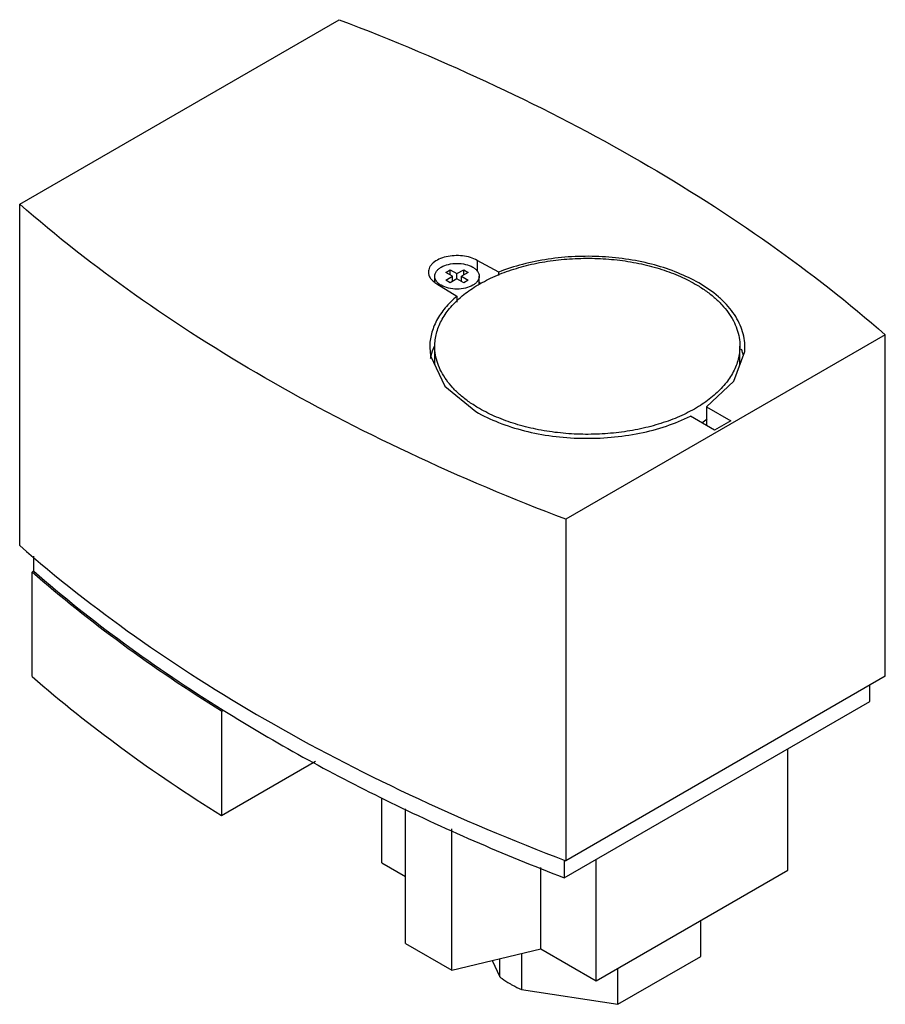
# Model space of a CAD drawing. Header units: millimetres. Extents: x 20 to 156, y 46 to 201.
import ezdxf

# ---------------------------------------------------------------- set-up
doc = ezdxf.new("R2010")
doc.units = ezdxf.units.MM
doc.header["$LTSCALE"] = 16.023675
doc.layers.add('00_COMPONENTS_1', color=7, linetype='CONTINUOUS')

msp = doc.modelspace()

# ---------------------------------------------------------------- linework, layer by layer
at = {"layer": '00_COMPONENTS_1', "color": 7, "linetype": 'Continuous'}
for p, q in [((20.16, 171.66), (70.44, 200.68)), ((20.16, 117.93), (20.16, 171.66)), ((92.14, 162.8), (92.14, 161.03)), ((95.54, 160.97), (92.14, 162.8)), ((87.19, 160.92), (87.9, 161.33)), ((87.9, 160.51), (87.9, 161.33)), ((87.9, 161.33), (88.96, 160.72)), ((88.96, 160.72), (90.02, 161.33)), ((90.02, 160.51), (90.02, 161.33)), ((90.02, 161.33), (90.73, 160.92)), ((85.46, 159.44), (85.46, 160.31)), ((88.26, 160.31), (87.19, 160.92)), ((87.19, 159.69), (88.26, 160.31)), ((87.9, 159.29), (87.19, 159.69)), ((88.96, 159.9), (87.9, 159.29)), ((88.26, 159.49), (88.26, 160.31)), ((88.96, 159.9), (88.96, 160.72)), ((90.02, 159.29), (88.96, 159.9)), ((90.73, 160.92), (89.67, 160.31)), ((89.67, 159.49), (89.67, 160.31)), ((89.67, 160.31), (90.73, 159.69)), ((90.73, 159.69), (90.02, 159.29)), ((92.46, 159.02), (92.46, 160.31)), ((95.54, 160.43), (95.54, 160.97)), ((85.78, 159.12), (88.95, 157.16)), ((92.46, 159.36), (92.77, 159.19)), ((88.95, 157.16), (88.95, 156.25)), ((156.35, 151.08), (106.07, 122.06)), ((156.35, 97.36), (156.35, 151.08)), ((84.67, 149.12), (84.78, 147.77)), ((85.47, 146.43), (85.47, 149.28)), ((133.47, 146.43), (133.47, 149.28)), ((128.23, 139.76), (132.5, 143.82)), ((128.23, 139.76), (132.04, 137.56)), ((128.23, 139.76), (128.23, 136.82)), ((129.49, 136.09), (125.69, 138.29)), ((132.04, 137.56), (129.49, 136.09)), ((106.07, 122.06), (106.07, 68.33)), ((22.37, 113.89), (22.37, 116.25)), ((22.37, 113.89), (22.1, 113.73)), ((22.1, 97.32), (22.1, 113.73)), ((156.35, 97.36), (106.07, 68.33)), ((153.92, 93.41), (153.92, 95.96)), ((105.83, 65.65), (153.92, 93.41)), ((51.91, 91.86), (52.18, 92.02)), ((51.91, 91.86), (51.91, 75.45)), ((141.01, 66.82), (141.01, 85.96)), ((51.91, 75.45), (66.69, 83.99)), ((77.16, 68.01), (77.16, 78.19)), ((80.88, 55.31), (80.88, 76.51)), ((88.13, 51.13), (88.13, 73.36)), ((105.83, 68.44), (105.83, 65.65)), ((110.88, 49.42), (110.88, 68.56)), ((77.16, 68.01), (80.88, 65.86)), ((102.13, 54.48), (102.13, 67.26)), ((110.88, 49.42), (141.01, 66.82)), ((127.31, 53.28), (127.31, 58.91)), ((80.88, 55.31), (88.13, 51.13)), ((88.13, 51.13), (102.13, 54.48)), ((102.13, 54.48), (110.88, 49.42)), ((95.68, 50.05), (95.68, 52.94)), ((99.1, 53.75), (99.1, 48.08)), ((114.25, 45.74), (127.31, 53.28)), ((94.48, 52.65), (95.68, 50.05)), ((114.25, 45.74), (114.25, 51.37)), ((99.1, 48.08), (114.25, 45.74))]:
    msp.add_line(p, q, dxfattribs=at)
for points in [[(132.5, 143.82), (134.24, 148.45), (134.27, 149.12)], [(84.78, 147.77), (87.03, 143.03), (91.93, 139)]]:
    msp.add_lwpolyline(points, dxfattribs=at)
for centre, radius, start, end in [((94.38, 145.45), 9.77, 156.094, 156.7773), ((94.45, 145.41), 9.85, 155.6356, 156.0942), ((125.22, 145.7), 9.06, 13.2489, 20.1425), ((93.47, 146.43), 8, 180.0058, 180.9816), ((125.47, 146.43), 8, 359.5615, 0.0058), ((116.65, 153.8), 19.77, 303.1939, 306.2654)]:
    msp.add_arc(centre, radius, start, end, dxfattribs=at)
for points, knots in [([(70.44, 200.68), (78.78, 197.51), (94.88, 190.72), (117.59, 178.94), (138.13, 165.88), (150.58, 156.14), (156.35, 151.08)], [0, 0, 0, 0, 0.268543, 0.525214, 0.769171, 1, 1, 1, 1]), ([(106.07, 122.06), (97.73, 125.23), (81.63, 132.01), (58.92, 143.8), (38.38, 156.86), (25.93, 166.6), (20.16, 171.66)], [0, 0, 0, 0, 0.268543, 0.525214, 0.769171, 1, 1, 1, 1]), ([(92.14, 162.8), (91.81, 162.99), (91.06, 163.3), (89.83, 163.55), (88.53, 163.58), (87.26, 163.41), (86.14, 163.03), (85.35, 162.55), (84.89, 162.09), (84.65, 161.73), (84.5, 161.35), (84.46, 161.09), (84.46, 160.96)], [0, 0, 0, 0, 0.128692, 0.270276, 0.417435, 0.561779, 0.695449, 0.812713, 0.864677, 0.912512, 0.957139, 1, 1, 1, 1]), ([(85.47, 149.28), (85.47, 149.63), (85.51, 150.31), (85.71, 151.33), (86.04, 152.34), (86.65, 153.68), (87.76, 155.31), (89.52, 157.08), (91.71, 158.68), (94.28, 160.08), (97.17, 161.24), (100.31, 162.15), (103.66, 162.78), (107.12, 163.12), (110.64, 163.17), (114.13, 162.93), (117.53, 162.39), (120.75, 161.57), (123.73, 160.49), (125.58, 159.58), (126.44, 159.08)], [0, 0, 0, 0, 0.021332, 0.042892, 0.064897, 0.087542, 0.135316, 0.187217, 0.243655, 0.304602, 0.36969, 0.438288, 0.509574, 0.582599, 0.656331, 0.729708, 0.801685, 0.871278, 0.937616, 1, 1, 1, 1]), ([(127, 159.25), (125.95, 159.85), (123.68, 160.94), (119.99, 162.17), (115.99, 163.01), (111.8, 163.45), (107.54, 163.47), (103.34, 163.07), (99.32, 162.26), (96.76, 161.45), (95.54, 160.97)], [0, 0, 0, 0, 0.112218, 0.232501, 0.359007, 0.489464, 0.621349, 0.752053, 0.879038, 1, 1, 1, 1]), ([(85.46, 160.31), (85.46, 160.44), (85.51, 160.72), (85.72, 161.11), (86.06, 161.46), (86.33, 161.65), (86.49, 161.74)], [0, 0, 0, 0, 0.217782, 0.450909, 0.710295, 1, 1, 1, 1]), ([(86.49, 161.74), (86.84, 161.94), (87.66, 162.24), (88.96, 162.38), (90.27, 162.24), (91.09, 161.94), (91.44, 161.74)], [0, 0, 0, 0, 0.23724, 0.499999, 0.762759, 1, 1, 1, 1]), ([(91.44, 161.74), (91.59, 161.65), (91.87, 161.46), (92.2, 161.11), (92.41, 160.72), (92.46, 160.44), (92.46, 160.31)], [0, 0, 0, 0, 0.289705, 0.549092, 0.782218, 1, 1, 1, 1]), ([(84.46, 160.96), (84.46, 160.79), (84.53, 160.43), (84.8, 159.93), (85.22, 159.48), (85.58, 159.24), (85.78, 159.12)], [0, 0, 0, 0, 0.217791, 0.450917, 0.710271, 1, 1, 1, 1]), ([(85.91, 159.32), (85.77, 159.46), (85.55, 159.76), (85.46, 160.13), (85.46, 160.31)], [0, 0, 0, 0, 0.526689, 1, 1, 1, 1]), ([(92.46, 160.31), (92.46, 160.17), (92.41, 159.9), (92.2, 159.51), (91.87, 159.16), (91.59, 158.97), (91.44, 158.88)], [0, 0, 0, 0, 0.217782, 0.450909, 0.710295, 1, 1, 1, 1]), ([(86.49, 158.88), (86.43, 158.91), (86.22, 159.04), (86.03, 159.19), (85.91, 159.32)], [0, 0, 0, 0, 0.264147, 1, 1, 1, 1]), ([(91.44, 158.88), (91.09, 158.68), (90.27, 158.38), (88.96, 158.24), (87.66, 158.38), (86.84, 158.68), (86.49, 158.88)], [0, 0, 0, 0, 0.23724, 0.499999, 0.762759, 1, 1, 1, 1]), ([(126.44, 159.08), (126.98, 158.77), (128.01, 158.12), (129.42, 157.03), (130.64, 155.86), (131.65, 154.63), (132.46, 153.34), (133.04, 152.02), (133.39, 150.66), (133.47, 149.74), (133.47, 149.28)], [0, 0, 0, 0, 0.14859, 0.289508, 0.422723, 0.548644, 0.668002, 0.781939, 0.891988, 1, 1, 1, 1]), ([(134.27, 149.12), (134.27, 149.59), (134.19, 150.54), (133.82, 151.94), (133.22, 153.32), (132.39, 154.65), (131.34, 155.92), (129.62, 157.57), (128.09, 158.62), (127, 159.25)], [0, 0, 0, 0, 0.108046, 0.21813, 0.332104, 0.451505, 0.577456, 0.710719, 1, 1, 1, 1]), ([(88.95, 157.16), (88.29, 156.6), (87.09, 155.42), (85.71, 153.42), (84.86, 151.3), (84.67, 149.84), (84.67, 149.12)], [0, 0, 0, 0, 0.277925, 0.533483, 0.771559, 1, 1, 1, 1]), ([(84.8, 147.34), (84.83, 147.5), (84.97, 148.17), (85.19, 148.83), (85.4, 149.3)], [0, 0, 0, 0, 0.246298, 1, 1, 1, 1]), ([(92.5, 139.49), (91.96, 139.8), (90.93, 140.45), (89.52, 141.54), (88.3, 142.71), (87.28, 143.94), (86.48, 145.23), (85.9, 146.55), (85.55, 147.91), (85.47, 148.83), (85.47, 149.28)], [0, 0, 0, 0, 0.14859, 0.289508, 0.422723, 0.548644, 0.668002, 0.781939, 0.891988, 1, 1, 1, 1]), ([(133.47, 149.28), (133.47, 148.94), (133.42, 148.26), (133.23, 147.24), (132.9, 146.23), (132.28, 144.89), (131.18, 143.26), (129.41, 141.49), (127.22, 139.89), (124.66, 138.49), (121.77, 137.33), (118.62, 136.42), (115.28, 135.79), (111.81, 135.44), (108.3, 135.4), (104.8, 135.64), (101.41, 136.18), (98.19, 137), (95.21, 138.08), (93.36, 138.99), (92.5, 139.49)], [0, 0, 0, 0, 0.021332, 0.042892, 0.064897, 0.087542, 0.135316, 0.187217, 0.243655, 0.304602, 0.36969, 0.438288, 0.509574, 0.582599, 0.656331, 0.729708, 0.801685, 0.871278, 0.937616, 1, 1, 1, 1]), ([(91.93, 139), (93.08, 138.34), (95.57, 137.17), (99.61, 135.89), (104, 135.07), (108.57, 134.73), (113.18, 134.88), (117.65, 135.52), (121.85, 136.62), (124.47, 137.68), (125.69, 138.29)], [0, 0, 0, 0, 0.113318, 0.23528, 0.363645, 0.495641, 0.628236, 0.758358, 0.883103, 1, 1, 1, 1]), ([(20.16, 117.93), (25.93, 112.87), (38.38, 103.13), (58.92, 90.07), (81.63, 78.29), (97.73, 71.5), (106.07, 68.33)], [0, 0, 0, 0, 0.230829, 0.474786, 0.731457, 1, 1, 1, 1]), ([(51.91, 91.86), (46.56, 95.2), (36.32, 102.09), (26.65, 109.78), (22.1, 113.73)], [0, 0, 0, 0, 0.51109, 1, 1, 1, 1]), ([(22.37, 113.89), (26.92, 109.93), (36.59, 102.25), (46.83, 95.35), (52.18, 92.02)], [0, 0, 0, 0, 0.488895, 1, 1, 1, 1]), ([(22.1, 97.32), (26.65, 93.37), (36.32, 85.68), (46.56, 78.79), (51.91, 75.45)], [0, 0, 0, 0, 0.48891, 1, 1, 1, 1]), ([(52.18, 92.02), (60.41, 86.89), (77.93, 77.26), (96.27, 69.32), (105.83, 65.65)], [0, 0, 0, 0, 0.48651, 1, 1, 1, 1]), ([(95.68, 50.05), (95.8, 49.96), (96.32, 49.58), (96.85, 49.24), (97.27, 49)], [0, 0, 0, 0, 0.243036, 1, 1, 1, 1]), ([(97.27, 49), (97.41, 48.91), (98.01, 48.58), (98.63, 48.29), (99.1, 48.08)], [0, 0, 0, 0, 0.243902, 1, 1, 1, 1])]:
    msp.add_open_spline(points, degree=3, knots=knots, dxfattribs=at)

doc.saveas('drawing.dxf')
